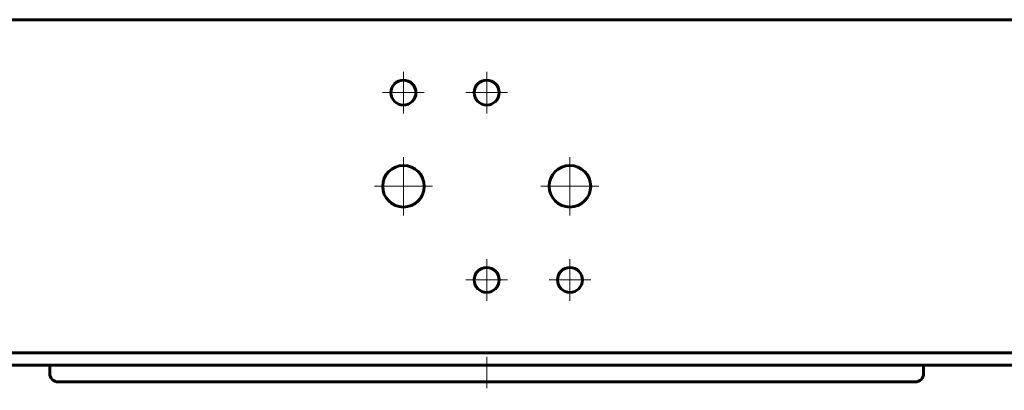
# Model space of a CAD drawing. Header units: millimetres. Extents: x -361 to 731, y -180 to 180.
# Tile 2 of 14: x -112 to 124, y -180 to -91. Entities that reach past the tile are written whole.
import ezdxf

# ---------------------------------------------------------------- set-up
doc = ezdxf.new("R2010")
doc.units = ezdxf.units.MM
doc.linetypes.add('K5LT_AXLED', pattern=[12, 7.5, -1.5, 1.5, -1.5])
doc.linetypes.add('K5LT_BASIC', pattern=[0])
doc.layers.add('Системный слой (1)', color=7, linetype='Continuous', true_color=0x6c6c6c)

# ---------------------------------------------------------------- blocks, each defined once
blk = doc.blocks.new('U5')
at = {"layer": 'Системный слой (1)', "color": 150, "linetype": 'K5LT_BASIC', "lineweight": 60, "true_color": 0x0080ff}
for p, q in [((0, -178), (-103, -178)), ((103, -178), (0, -178))]:
    blk.add_line(p, q, dxfattribs=at)
blk = doc.blocks.new('U27')
at = {"layer": 'Системный слой (1)', "color": 30, "linetype": 'K5LT_AXLED', "lineweight": 18, "true_color": 0xff8000}
for q in [(-20, -124.01), (-26.99, -131), (-13.01, -131), (-20, -137.99)]:
    blk.add_line((-20, -131), q, dxfattribs=at)
blk = doc.blocks.new('U28')
at = {"layer": 'Системный слой (1)', "color": 30, "linetype": 'K5LT_AXLED', "lineweight": 18, "true_color": 0xff8000}
for q in [(-20, -103.5), (-25, -108.5), (-15, -108.5), (-20, -113.5)]:
    blk.add_line((-20, -108.5), q, dxfattribs=at)
blk = doc.blocks.new('U30')
at = {"layer": 'Системный слой (1)', "color": 30, "linetype": 'K5LT_AXLED', "lineweight": 18, "true_color": 0xff8000}
for q in [(0, -148.5), (-5, -153.5), (5, -153.5), (0, -158.5)]:
    blk.add_line((0, -153.5), q, dxfattribs=at)
blk = doc.blocks.new('U31')
at = {"layer": 'Системный слой (1)', "color": 30, "linetype": 'K5LT_AXLED', "lineweight": 18, "true_color": 0xff8000}
for q in [(0, -103.5), (-5, -108.5), (5, -108.5), (0, -113.5)]:
    blk.add_line((0, -108.5), q, dxfattribs=at)
blk = doc.blocks.new('U33')
at = {"layer": 'Системный слой (1)', "color": 30, "linetype": 'K5LT_AXLED', "lineweight": 18, "true_color": 0xff8000}
for q in [(20, -148.5), (15, -153.5), (25, -153.5), (20, -158.5)]:
    blk.add_line((20, -153.5), q, dxfattribs=at)
blk = doc.blocks.new('U34')
at = {"layer": 'Системный слой (1)', "color": 30, "linetype": 'K5LT_AXLED', "lineweight": 18, "true_color": 0xff8000}
for q in [(20, -124.01), (13.01, -131), (26.99, -131), (20, -137.99)]:
    blk.add_line((20, -131), q, dxfattribs=at)

msp = doc.modelspace()

# ---------------------------------------------------------------- linework, layer by layer
at = {"layer": 'Системный слой (1)', "color": 150, "linetype": 'K5LT_BASIC', "lineweight": 60, "true_color": 0x0080ff}
for p, q in [((323.9, -91), (-323.9, -91)), ((323.9, -171), (-323.9, -171)), ((-323.9, -174), (323.9, -174)), ((-105, -174), (-105, -176)), ((105, -174), (105, -176))]:
    msp.add_line(p, q, dxfattribs=at)
at = {"layer": 'Системный слой (1)', "color": 30, "linetype": 'K5LT_AXLED', "lineweight": 18, "true_color": 0xff8000}
msp.add_line((0, -172), (0, -180), dxfattribs=at)
at = {"layer": 'Системный слой (1)', "color": 150, "linetype": 'K5LT_BASIC', "lineweight": 60, "true_color": 0x0080ff}
for centre, radius in [((-20, -108.5), 3), ((0, -108.5), 3), ((-20, -131), 4.99), ((20, -131), 4.99), ((0, -153.5), 3), ((20, -153.5), 3)]:
    msp.add_circle(centre, radius, dxfattribs=at)
for centre, start, end in [((-103, -176), 180, 270), ((103, -176), 270, 0)]:
    msp.add_arc(centre, 2, start, end, dxfattribs=at)

# ---------------------------------------------------------------- block references
at = {"layer": 'Системный слой (1)'}
for name in ['U28', 'U31', 'U27', 'U34', 'U30', 'U33', 'U5']:
    msp.add_blockref(name, (0, 0), dxfattribs=at)

doc.saveas('drawing.dxf')
